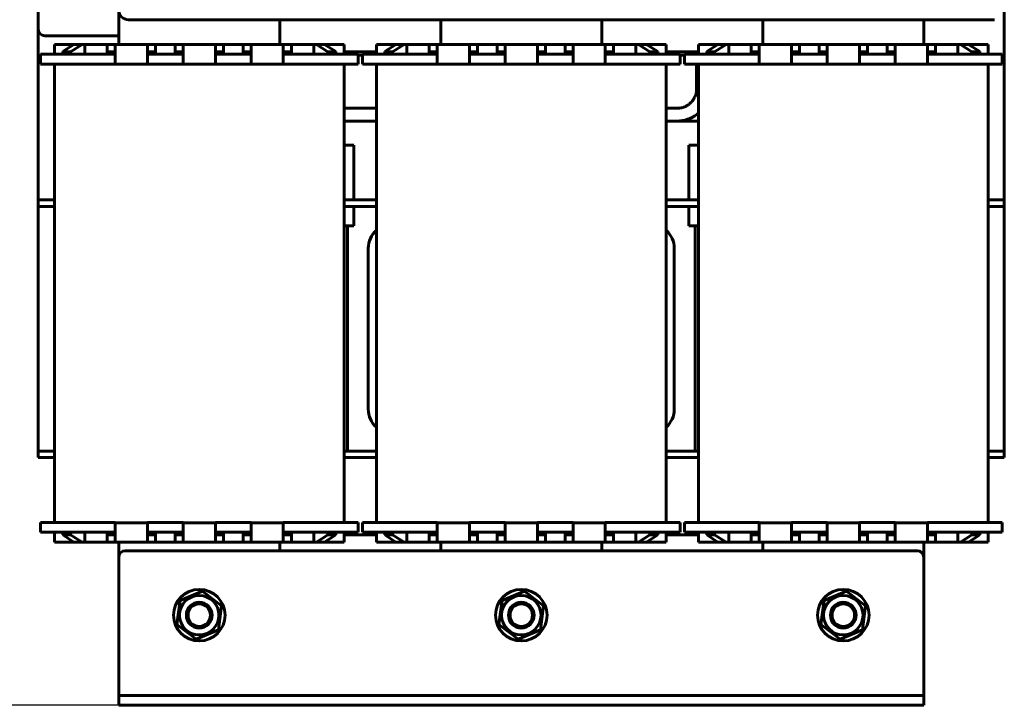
# Model space of a CAD drawing. Header units: millimetres. Extents: x 0 to 420, y 0 to 594.
# Tile 3 of 11: x 143 to 296, y 149 to 255. Entities that reach past the tile are written whole.
import ezdxf

# ---------------------------------------------------------------- set-up
doc = ezdxf.new("R2010")
doc.units = ezdxf.units.MM
doc.linetypes.add('K5LT_BASIC', pattern=[0])
doc.linetypes.add('K5LT_THIN', pattern=[0])
doc.layers.add('Системный слой', color=7, linetype='Continuous')
doc.styles.add('KDIMTEXTSTYLE', font='GOST_AU.SHX', dxfattribs={"width": 0.96, "oblique": 15, "height": 5})
doc.dimstyles.new('KDIMSTYLE (0.50)', dxfattribs={"dimtxt": 5, "dimasz": 1, "dimexe": 2, "dimexo": 0, "dimgap": 1, "dimtad": 1, "dimlfac": 2, "dimtxsty": 'KDIMTEXTSTYLE', "dimsah": 1, "dimcen": 0, "dimdle": 1, "dimadec": 0, "dimazin": 0, "dimtfac": 0.667, "dimtmove": 0, "dimatfit": 3, "dimfxl": 1, "dimtvp": 1, "dimtolj": 1, "dimtzin": 0, "dimarcsym": 0})

# ---------------------------------------------------------------- blocks, each defined once
blk = doc.blocks.new('U0')
at = {"layer": 'Системный слой', "color": 150, "linetype": 'K5LT_BASIC', "lineweight": 60, "true_color": 0x0080ff}
for p, q in [((198.27, 188.42), (193.27, 188.42)), ((248.27, 188.42), (243.27, 188.42))]:
    blk.add_line(p, q, dxfattribs=at)
blk = doc.blocks.new('U1')
at = {"layer": 'Системный слой', "color": 150, "linetype": 'K5LT_BASIC', "lineweight": 60, "true_color": 0x0080ff}
for p, q in [((198.27, 227.42), (193.27, 227.42)), ((248.27, 227.42), (243.27, 227.42))]:
    blk.add_line(p, q, dxfattribs=at)
blk = doc.blocks.new('U2')
at = {"layer": 'Системный слой', "color": 150, "linetype": 'K5LT_BASIC', "lineweight": 60, "true_color": 0x0080ff}
for p, q in [((193.27, 226.42), (198.27, 226.42)), ((243.27, 226.42), (248.27, 226.42))]:
    blk.add_line(p, q, dxfattribs=at)
blk = doc.blocks.new('U3')
at = {"layer": 'Системный слой', "color": 150, "linetype": 'K5LT_BASIC', "lineweight": 60, "true_color": 0x0080ff}
for p, q in [((193.27, 187.42), (198.27, 187.42)), ((243.27, 187.42), (248.27, 187.42))]:
    blk.add_line(p, q, dxfattribs=at)
blk = doc.blocks.new('U6')
at = {"layer": 'Системный слой', "color": 150, "linetype": 'K5LT_BASIC', "lineweight": 60, "true_color": 0x0080ff}
for p, q in [((247.99, 250.42), (247.99, 250.05)), ((247.99, 248.52), (247.99, 247.16)), ((247.99, 247.16), (247.99, 247.15)), ((247.99, 247.15), (247.99, 247.14)), ((247.99, 247.14), (247.99, 247.12)), ((247.99, 247.12), (247.99, 247.07)), ((247.99, 247.07), (247.99, 246.97)), ((247.99, 246.97), (247.99, 246.77)), ((247.99, 246.77), (247.99, 246.76)), ((247.99, 246.76), (247.99, 246.75)), ((247.99, 246.75), (247.99, 246.71)), ((247.99, 246.71), (247.99, 246.64)), ((247.99, 246.64), (247.99, 246.5)), ((247.99, 246.5), (247.99, 246.33)), ((247.99, 246.33), (247.99, 246.32)), ((247.99, 246.32), (247.99, 246.31)), ((247.99, 246.31), (247.99, 246.28)), ((247.99, 246.28), (247.99, 246.22)), ((247.99, 246.22), (247.99, 246.11)), ((247.99, 246.11), (247.99, 246.1)), ((247.99, 246.1), (247.99, 246.1)), ((247.99, 246.1), (247.99, 246.08)), ((247.99, 246.08), (247.99, 246.06)), ((247.99, 246.06), (247.99, 246.05)), ((247.99, 246.05), (247.99, 246.05)), ((247.99, 246.05), (247.99, 246.05)), ((247.99, 246.05), (247.99, 246.04)), ((247.99, 246.04), (247.99, 246.03)), ((247.99, 246.03), (247.99, 246.01)), ((247.99, 246.01), (247.99, 245.99)), ((247.99, 245.99), (247.99, 245.99)), ((247.99, 245.99), (247.99, 245.98)), ((247.99, 245.98), (247.99, 245.98)), ((247.99, 245.98), (247.99, 245.96)), ((247.99, 245.96), (247.99, 245.93)), ((247.99, 245.93), (247.99, 245.87)), ((247.99, 245.87), (247.99, 245.87)), ((247.99, 245.87), (247.99, 245.86)), ((247.99, 245.86), (247.99, 245.84)), ((247.99, 245.84), (247.99, 245.81)), ((247.99, 245.81), (247.99, 245.75)), ((247.99, 245.75), (247.99, 245.63)), ((247.99, 245.63), (247.99, 245.62)), ((247.99, 245.62), (247.99, 245.61)), ((247.99, 245.61), (247.99, 245.57)), ((247.99, 245.57), (247.99, 245.51)), ((247.99, 245.51), (247.99, 245.4)), ((247.99, 245.4), (247.99, 245.34)), ((247.99, 245.34), (247.99, 245.2)), ((247.99, 245.2), (247.99, 245.14)), ((247.99, 245.14), (247.99, 245.07)), ((247.99, 245.07), (247.99, 244.98)), ((247.99, 244.98), (247.99, 244.85)), ((247.99, 244.85), (247.99, 244.66)), ((247.99, 244.66), (247.99, 244.64)), ((247.99, 244.64), (247.99, 244.63)), ((247.99, 244.63), (247.99, 244.62)), ((247.99, 244.62), (247.99, 244.59)), ((247.56, 243.13), (247.5, 243.04)), ((247.59, 243.18), (247.56, 243.13)), ((247.6, 243.2), (247.59, 243.18)), ((247.61, 243.22), (247.6, 243.2)), ((247.66, 243.31), (247.61, 243.22)), ((247.61, 243.22), (247.61, 243.22)), ((247.71, 243.41), (247.66, 243.31)), ((247.73, 243.46), (247.71, 243.41)), ((247.74, 243.49), (247.73, 243.46)), ((247.75, 243.5), (247.74, 243.49)), ((247.8, 243.63), (247.75, 243.51)), ((247.75, 243.51), (247.75, 243.5)), ((247.84, 243.73), (247.8, 243.63)), ((247.85, 243.78), (247.84, 243.73)), ((247.86, 243.81), (247.85, 243.78)), ((247.87, 243.82), (247.86, 243.81)), ((247.9, 243.94), (247.87, 243.82)), ((247.87, 243.82), (247.87, 243.82)), ((247.92, 244.03), (247.9, 243.94)), ((247.93, 244.07), (247.92, 244.03)), ((247.94, 244.1), (247.93, 244.07)), ((247.96, 244.21), (247.94, 244.11)), ((247.94, 244.11), (247.94, 244.11)), ((247.94, 244.11), (247.94, 244.1)), ((247.97, 244.3), (247.96, 244.21)), ((247.98, 244.41), (247.97, 244.38)), ((247.97, 244.38), (247.97, 244.37)), ((247.97, 244.37), (247.97, 244.36)), ((247.97, 244.36), (247.97, 244.34)), ((247.97, 244.34), (247.97, 244.3)), ((247.99, 244.59), (247.98, 244.53)), ((247.98, 244.53), (247.98, 244.41)), ((243.3, 241.67), (243.27, 241.67)), ((243.32, 241.67), (243.3, 241.67)), ((243.33, 241.67), (243.32, 241.67)), ((243.34, 241.67), (243.33, 241.67)), ((243.33, 241.67), (243.33, 241.67)), ((243.35, 241.67), (243.34, 241.67)), ((243.36, 241.67), (243.35, 241.67)), ((243.35, 241.67), (243.35, 241.67)), ((243.39, 241.67), (243.36, 241.67)), ((243.43, 241.67), (243.39, 241.67)), ((243.45, 241.67), (243.43, 241.67)), ((243.46, 241.67), (243.45, 241.67)), ((243.47, 241.67), (243.46, 241.67)), ((243.52, 241.67), (243.47, 241.67)), ((243.68, 241.67), (243.52, 241.67)), ((243.77, 241.67), (243.68, 241.67)), ((243.81, 241.67), (243.77, 241.67)), ((243.83, 241.67), (243.81, 241.67)), ((243.84, 241.67), (243.83, 241.67)), ((243.91, 241.67), (243.84, 241.67)), ((244.01, 241.67), (243.91, 241.67)), ((244.09, 241.67), (244.01, 241.67)), ((244.16, 241.67), (244.09, 241.67)), ((244.29, 241.67), (244.16, 241.67)), ((244.37, 241.67), (244.29, 241.67)), ((244.41, 241.67), (244.37, 241.67)), ((244.43, 241.67), (244.41, 241.67)), ((244.44, 241.67), (244.43, 241.67)), ((244.5, 241.67), (244.44, 241.67)), ((244.67, 241.67), (244.5, 241.67)), ((244.82, 241.67), (244.67, 241.67)), ((244.9, 241.67), (244.82, 241.67)), ((244.94, 241.67), (244.9, 241.67)), ((244.96, 241.67), (244.94, 241.67)), ((244.97, 241.67), (244.96, 241.67)), ((244.98, 241.67), (244.97, 241.67)), ((244.99, 241.67), (244.98, 241.67)), ((244.98, 241.67), (244.98, 241.67)), ((245.02, 241.67), (244.99, 241.67)), ((245.05, 241.67), (245.02, 241.67)), ((245.07, 241.67), (245.05, 241.67)), ((245.08, 241.67), (245.07, 241.67)), ((245.17, 241.67), (245.08, 241.67)), ((245.08, 241.67), (245.08, 241.67)), ((245.27, 241.68), (245.17, 241.67)), ((245.31, 241.69), (245.27, 241.68)), ((245.34, 241.69), (245.31, 241.69)), ((245.35, 241.69), (245.34, 241.69)), ((245.36, 241.69), (245.35, 241.69)), ((245.47, 241.71), (245.36, 241.69)), ((245.56, 241.72), (245.47, 241.71)), ((245.61, 241.73), (245.56, 241.72)), ((245.63, 241.74), (245.61, 241.73)), ((245.64, 241.74), (245.63, 241.74)), ((245.65, 241.74), (245.64, 241.74)), ((245.7, 241.75), (245.65, 241.74)), ((245.8, 241.78), (245.7, 241.75)), ((245.85, 241.8), (245.8, 241.78)), ((245.88, 241.8), (245.85, 241.8)), ((245.89, 241.81), (245.88, 241.8)), ((245.9, 241.81), (245.89, 241.81)), ((246.02, 241.85), (245.9, 241.81)), ((246.14, 241.9), (246.02, 241.85)), ((246.2, 241.92), (246.14, 241.9)), ((246.22, 241.94), (246.2, 241.92)), ((246.24, 241.94), (246.22, 241.94)), ((246.25, 241.95), (246.24, 241.94)), ((246.37, 242.01), (246.25, 241.95)), ((246.49, 242.07), (246.37, 242.01)), ((246.54, 242.11), (246.49, 242.07)), ((246.57, 242.12), (246.54, 242.11)), ((246.58, 242.13), (246.57, 242.12)), ((246.59, 242.13), (246.58, 242.13)), ((246.71, 242.21), (246.59, 242.13)), ((246.81, 242.29), (246.71, 242.21)), ((246.86, 242.33), (246.81, 242.29)), ((246.89, 242.35), (246.86, 242.33)), ((246.9, 242.36), (246.89, 242.35)), ((247.01, 242.45), (246.9, 242.36)), ((246.9, 242.36), (246.9, 242.36)), ((247.1, 242.54), (247.01, 242.45)), ((247.15, 242.59), (247.1, 242.54)), ((247.17, 242.61), (247.15, 242.59)), ((247.18, 242.62), (247.17, 242.61)), ((247.29, 242.75), (247.18, 242.63)), ((247.18, 242.63), (247.18, 242.62)), ((247.36, 242.84), (247.29, 242.75)), ((247.4, 242.89), (247.36, 242.84)), ((247.42, 242.91), (247.4, 242.89)), ((247.43, 242.93), (247.42, 242.91)), ((247.5, 243.04), (247.43, 242.93)), ((247.43, 242.93), (247.43, 242.93))]:
    blk.add_line(p, q, dxfattribs=at)
blk = doc.blocks.new('U7')
at = {"layer": 'Системный слой', "color": 150, "linetype": 'K5LT_BASIC', "lineweight": 60, "true_color": 0x0080ff}
for p, q in [((246.81, 240.01), (247.04, 240.11)), ((247.04, 240.11), (247.05, 240.12)), ((247.05, 240.12), (247.07, 240.13)), ((247.07, 240.13), (247.12, 240.15)), ((247.12, 240.15), (247.2, 240.19)), ((247.2, 240.19), (247.38, 240.28)), ((247.38, 240.28), (247.53, 240.37)), ((247.53, 240.37), (247.55, 240.37)), ((247.55, 240.37), (247.57, 240.39)), ((247.57, 240.39), (247.61, 240.41)), ((247.61, 240.41), (247.69, 240.47)), ((247.69, 240.47), (247.86, 240.58)), ((247.86, 240.58), (248.07, 240.74)), ((248.07, 240.74), (248.08, 240.74)), ((248.08, 240.74), (248.09, 240.75)), ((248.09, 240.75), (248.12, 240.78)), ((248.12, 240.78), (248.18, 240.82)), ((248.18, 240.82), (248.27, 240.9)), ((243.27, 239.67), (243.35, 239.67)), ((243.35, 239.67), (243.35, 239.67)), ((243.35, 239.67), (243.36, 239.67)), ((243.36, 239.67), (243.36, 239.67)), ((243.36, 239.67), (243.36, 239.67)), ((243.36, 239.67), (243.37, 239.67)), ((243.37, 239.67), (243.38, 239.67)), ((243.38, 239.67), (243.39, 239.67)), ((243.39, 239.67), (243.4, 239.67)), ((243.4, 239.67), (243.4, 239.67)), ((243.4, 239.67), (243.4, 239.67)), ((243.4, 239.67), (243.41, 239.67)), ((243.41, 239.67), (243.42, 239.67)), ((243.42, 239.67), (243.45, 239.67)), ((243.45, 239.67), (243.48, 239.67)), ((243.48, 239.67), (243.48, 239.67)), ((243.48, 239.67), (243.48, 239.67)), ((243.48, 239.67), (243.5, 239.67)), ((243.5, 239.67), (243.52, 239.67)), ((243.52, 239.67), (243.56, 239.67)), ((243.56, 239.67), (243.63, 239.67)), ((243.63, 239.67), (243.64, 239.67)), ((243.64, 239.67), (243.65, 239.67)), ((243.65, 239.67), (243.67, 239.67)), ((243.67, 239.67), (243.71, 239.67)), ((243.71, 239.67), (243.79, 239.67)), ((243.79, 239.67), (243.94, 239.67)), ((243.94, 239.67), (244.26, 239.67)), ((244.26, 239.67), (244.44, 239.67)), ((244.44, 239.67), (244.54, 239.67)), ((244.54, 239.67), (244.55, 239.67)), ((244.55, 239.67), (244.57, 239.67)), ((244.57, 239.67), (244.61, 239.67)), ((244.61, 239.67), (244.7, 239.67)), ((244.7, 239.67), (244.78, 239.67)), ((244.78, 239.67), (244.81, 239.67)), ((244.81, 239.67), (244.9, 239.67)), ((244.9, 239.67), (244.93, 239.67)), ((244.93, 239.67), (244.98, 239.67)), ((244.98, 239.67), (244.99, 239.67)), ((244.99, 239.67), (244.99, 239.67)), ((244.99, 239.67), (244.99, 239.67)), ((244.99, 239.67), (244.99, 239.67)), ((244.99, 239.67), (244.99, 239.67)), ((244.99, 239.67), (244.99, 239.67)), ((244.99, 239.67), (245, 239.67)), ((245, 239.67), (245, 239.67)), ((245, 239.67), (245, 239.67)), ((245, 239.67), (245, 239.67)), ((245, 239.67), (245, 239.67)), ((245, 239.67), (245, 239.67)), ((245, 239.67), (245, 239.67)), ((245, 239.67), (245.01, 239.67)), ((245.01, 239.67), (245.01, 239.67)), ((245.01, 239.67), (245.03, 239.67)), ((245.03, 239.67), (245.06, 239.67)), ((245.06, 239.67), (245.12, 239.67)), ((245.12, 239.67), (245.24, 239.68)), ((245.24, 239.68), (245.39, 239.69)), ((245.39, 239.69), (245.4, 239.69)), ((245.4, 239.69), (245.42, 239.69)), ((245.42, 239.69), (245.45, 239.69)), ((245.45, 239.69), (245.52, 239.7)), ((245.52, 239.7), (245.66, 239.72)), ((245.66, 239.72), (245.82, 239.75)), ((245.82, 239.75), (245.84, 239.75)), ((245.84, 239.75), (245.86, 239.75)), ((245.86, 239.75), (245.9, 239.76)), ((245.9, 239.76), (245.99, 239.78)), ((245.99, 239.78), (246.16, 239.81)), ((246.16, 239.81), (246.44, 239.89)), ((246.44, 239.89), (246.45, 239.89)), ((246.45, 239.89), (246.47, 239.9)), ((246.47, 239.9), (246.52, 239.91)), ((246.52, 239.91), (246.62, 239.95)), ((246.62, 239.95), (246.81, 240.01))]:
    blk.add_line(p, q, dxfattribs=at)
blk = doc.blocks.new('U12')
at = {"layer": 'Системный слой', "color": 150, "linetype": 'K5LT_BASIC', "lineweight": 60, "true_color": 0x0080ff}
for p, q in [((207.72, 248.52), (212.72, 248.52)), ((218.27, 248.52), (223.27, 248.52)), ((228.82, 248.52), (233.82, 248.52))]:
    blk.add_line(p, q, dxfattribs=at)
blk = doc.blocks.new('U13')
at = {"layer": 'Системный слой', "color": 150, "linetype": 'K5LT_BASIC', "lineweight": 60, "true_color": 0x0080ff}
for p, q in [((207.72, 177.27), (212.72, 177.27)), ((218.27, 177.27), (223.27, 177.27)), ((228.82, 177.27), (233.82, 177.27))]:
    blk.add_line(p, q, dxfattribs=at)
blk = doc.blocks.new('U15')
at = {"layer": 'Системный слой', "color": 150, "linetype": 'K5LT_BASIC', "lineweight": 60, "true_color": 0x0080ff}
for p, q in [((195.42, 249.92), (196.12, 249.92)), ((245.42, 249.92), (246.12, 249.92))]:
    blk.add_line(p, q, dxfattribs=at)
blk = doc.blocks.new('U16')
at = {"layer": 'Системный слой', "color": 150, "linetype": 'K5LT_BASIC', "lineweight": 60, "true_color": 0x0080ff}
for p, q in [((283.27, 251.57), (283.27, 255.42)), ((283.27, 171.92), (283.27, 174.27))]:
    blk.add_line(p, q, dxfattribs=at)
blk = doc.blocks.new('U17')
at = {"layer": 'Системный слой', "color": 150, "linetype": 'K5LT_BASIC', "lineweight": 60, "true_color": 0x0080ff}
for p, q in [((258.27, 255.42), (258.27, 251.57)), ((258.27, 174.27), (258.27, 172.92))]:
    blk.add_line(p, q, dxfattribs=at)
blk = doc.blocks.new('U18')
at = {"layer": 'Системный слой', "color": 150, "linetype": 'K5LT_BASIC', "lineweight": 60, "true_color": 0x0080ff}
for p, q in [((257.72, 248.52), (262.72, 248.52)), ((268.27, 248.52), (273.27, 248.52)), ((278.82, 248.52), (283.82, 248.52))]:
    blk.add_line(p, q, dxfattribs=at)
blk = doc.blocks.new('U19')
at = {"layer": 'Системный слой', "color": 150, "linetype": 'K5LT_BASIC', "lineweight": 60, "true_color": 0x0080ff}
for p, q in [((257.72, 177.27), (262.72, 177.27)), ((268.27, 177.27), (273.27, 177.27)), ((278.82, 177.27), (283.82, 177.27))]:
    blk.add_line(p, q, dxfattribs=at)
blk = doc.blocks.new('U21')
at = {"layer": 'Системный слой', "color": 150, "linetype": 'K5LT_BASIC', "lineweight": 60, "true_color": 0x0080ff}
for p, q in [((233.27, 251.57), (233.27, 255.42)), ((233.27, 172.92), (233.27, 174.27))]:
    blk.add_line(p, q, dxfattribs=at)
blk = doc.blocks.new('U22')
at = {"layer": 'Системный слой', "color": 150, "linetype": 'K5LT_BASIC', "lineweight": 60, "true_color": 0x0080ff}
for p, q in [((208.27, 255.42), (208.27, 251.57)), ((208.27, 174.27), (208.27, 172.92))]:
    blk.add_line(p, q, dxfattribs=at)
blk = doc.blocks.new('U23')
at = {"layer": 'Системный слой', "color": 150, "linetype": 'K5LT_BASIC', "lineweight": 60, "true_color": 0x0080ff}
for p, q in [((246.77, 235.92), (246.77, 227.42)), ((246.77, 226.42), (246.77, 223.42))]:
    blk.add_line(p, q, dxfattribs=at)
blk = doc.blocks.new('U24')
at = {"layer": 'Системный слой', "color": 150, "linetype": 'K5LT_BASIC', "lineweight": 60, "true_color": 0x0080ff}
for p, q in [((157.72, 248.52), (162.72, 248.52)), ((168.27, 248.52), (173.27, 248.52)), ((178.82, 248.52), (183.82, 248.52))]:
    blk.add_line(p, q, dxfattribs=at)
blk = doc.blocks.new('U25')
at = {"layer": 'Системный слой', "color": 150, "linetype": 'K5LT_BASIC', "lineweight": 60, "true_color": 0x0080ff}
for p, q in [((157.72, 177.27), (162.72, 177.27)), ((168.27, 177.27), (173.27, 177.27)), ((178.82, 177.27), (183.82, 177.27))]:
    blk.add_line(p, q, dxfattribs=at)
blk = doc.blocks.new('U26')
at = {"layer": 'Системный слой', "color": 150, "linetype": 'K5LT_BASIC', "lineweight": 60, "true_color": 0x0080ff}
for p, q in [((183.27, 251.57), (183.27, 255.42)), ((183.27, 172.92), (183.27, 174.27))]:
    blk.add_line(p, q, dxfattribs=at)
blk = doc.blocks.new('U27')
at = {"layer": 'Системный слой', "color": 150, "linetype": 'K5LT_BASIC', "lineweight": 60, "true_color": 0x0080ff}
for p, q in [((158.27, 256.92), (158.27, 251.57)), ((158.27, 174.27), (158.27, 171.92))]:
    blk.add_line(p, q, dxfattribs=at)
blk = doc.blocks.new('U28')
at = {"layer": 'Системный слой', "color": 150, "linetype": 'K5LT_BASIC', "lineweight": 60, "true_color": 0x0080ff}
for p, q in [((194.77, 235.92), (194.77, 227.42)), ((194.77, 226.42), (194.77, 223.42))]:
    blk.add_line(p, q, dxfattribs=at)
blk = doc.blocks.new('KDIMARROW_01')
at = {"layer": 'Системный слой'}
blk.add_hatch(color=0, dxfattribs=at).paths.add_polyline_path([(0, 0), (-5, 0.66), (-4.5, 0), (-5, -0.66)])
at = {"layer": 'Системный слой', "color": 0, "linetype": 'K5LT_THIN', "lineweight": 18}
for p, q in [((-4.5, 0), (-5, 0.66)), ((-5, 0.66), (0, 0)), ((0, 0), (-5, -0.66)), ((-5, -0.66), (-4.5, 0)), ((0, 0), (-1, 0))]:
    blk.add_line(p, q, dxfattribs=at)

msp = doc.modelspace()

# ---------------------------------------------------------------- linework, layer by layer
at = {"layer": 'Системный слой', "color": 150, "linetype": 'K5LT_BASIC', "lineweight": 60, "true_color": 0x0080ff}
for p, q in [((145.7677, 253.92), (145.7677, 274.42)), ((295.7677, 228.92), (295.7677, 256.92)), ((159.7677, 255.42), (294.2677, 255.42)), ((145.7677, 228.92), (145.7677, 253.92)), ((146.7677, 252.92), (158.2677, 252.92)), ((148.2677, 251.57), (148.2677, 250.045)), ((151.3067, 251.57), (148.2677, 251.57)), ((149.5576, 250.4585), (151.3067, 251.57)), ((152.576, 251.57), (150.7886, 250.4341)), ((151.3067, 251.57), (152.576, 251.57)), ((152.9927, 251.57), (152.576, 251.57)), ((152.9927, 251.57), (152.9927, 250.045)), ((156.4677, 251.57), (152.9927, 251.57)), ((156.4677, 250.4341), (156.4677, 251.57)), ((156.4677, 251.57), (157.7177, 251.57)), ((157.7177, 251.57), (157.7177, 250.4341)), ((162.7177, 251.57), (157.7177, 251.57)), ((162.7177, 250.4341), (162.7177, 251.57)), ((162.7177, 251.57), (163.9677, 251.57)), ((163.9677, 251.57), (163.9677, 250.4341)), ((167.0177, 251.57), (163.9677, 251.57)), ((167.0177, 250.4341), (167.0177, 251.57)), ((167.0177, 251.57), (168.2677, 251.57)), ((173.2677, 251.57), (168.2677, 251.57)), ((168.2677, 251.57), (168.2677, 250.4341)), ((173.2677, 251.57), (174.5177, 251.57)), ((173.2677, 250.4341), (173.2677, 251.57)), ((177.5677, 251.57), (174.5177, 251.57)), ((174.5177, 251.57), (174.5177, 250.4341)), ((177.5677, 251.57), (178.8177, 251.57)), ((177.5677, 250.4341), (177.5677, 251.57)), ((183.8177, 251.57), (178.8177, 251.57)), ((178.8177, 251.57), (178.8177, 250.4341)), ((183.8177, 250.4341), (183.8177, 251.57)), ((183.8177, 251.57), (185.0677, 251.57)), ((188.5427, 251.57), (185.0677, 251.57)), ((185.0677, 251.57), (185.0677, 250.4341)), ((188.5427, 251.57), (188.5427, 250.045)), ((188.9594, 251.57), (188.5427, 251.57)), ((190.7468, 250.4341), (188.9594, 251.57)), ((188.9594, 251.57), (190.2287, 251.57)), ((193.2677, 251.57), (190.2287, 251.57)), ((190.2287, 251.57), (191.9778, 250.4585)), ((193.2677, 251.57), (193.2677, 250.045)), ((198.2677, 251.57), (198.2677, 250.045)), ((201.3067, 251.57), (198.2677, 251.57)), ((199.5576, 250.4585), (201.3067, 251.57)), ((202.576, 251.57), (200.7886, 250.4341)), ((201.3067, 251.57), (202.576, 251.57)), ((202.9927, 251.57), (202.576, 251.57)), ((202.9927, 251.57), (202.9927, 250.045)), ((206.4677, 251.57), (202.9927, 251.57)), ((206.4677, 250.4341), (206.4677, 251.57)), ((206.4677, 251.57), (207.7177, 251.57)), ((207.7177, 251.57), (207.7177, 250.4341)), ((212.7177, 251.57), (207.7177, 251.57)), ((212.7177, 250.4341), (212.7177, 251.57)), ((212.7177, 251.57), (213.9677, 251.57)), ((213.9677, 251.57), (213.9677, 250.4341)), ((217.0177, 251.57), (213.9677, 251.57)), ((217.0177, 250.4341), (217.0177, 251.57)), ((217.0177, 251.57), (218.2677, 251.57)), ((223.2677, 251.57), (218.2677, 251.57)), ((218.2677, 251.57), (218.2677, 250.4341)), ((223.2677, 251.57), (224.5177, 251.57)), ((223.2677, 250.4341), (223.2677, 251.57)), ((227.5677, 251.57), (224.5177, 251.57)), ((224.5177, 251.57), (224.5177, 250.4341)), ((227.5677, 251.57), (228.8177, 251.57)), ((227.5677, 250.4341), (227.5677, 251.57)), ((233.8177, 251.57), (228.8177, 251.57)), ((228.8177, 251.57), (228.8177, 250.4341)), ((233.8177, 250.4341), (233.8177, 251.57)), ((233.8177, 251.57), (235.0677, 251.57)), ((238.5427, 251.57), (235.0677, 251.57)), ((235.0677, 251.57), (235.0677, 250.4341)), ((238.5427, 251.57), (238.5427, 250.045)), ((238.9594, 251.57), (238.5427, 251.57)), ((240.7468, 250.4341), (238.9594, 251.57)), ((238.9594, 251.57), (240.2287, 251.57)), ((243.2677, 251.57), (240.2287, 251.57)), ((240.2287, 251.57), (241.9778, 250.4585)), ((243.2677, 251.57), (243.2677, 250.045)), ((248.2677, 251.57), (248.2677, 250.045)), ((251.3067, 251.57), (248.2677, 251.57)), ((249.5576, 250.4585), (251.3067, 251.57)), ((252.576, 251.57), (250.7886, 250.4341)), ((251.3067, 251.57), (252.576, 251.57)), ((252.9927, 251.57), (252.576, 251.57)), ((252.9927, 251.57), (252.9927, 250.045)), ((256.4677, 251.57), (252.9927, 251.57)), ((256.4677, 250.4341), (256.4677, 251.57)), ((256.4677, 251.57), (257.7177, 251.57)), ((257.7177, 251.57), (257.7177, 250.4341)), ((262.7177, 251.57), (257.7177, 251.57)), ((262.7177, 250.4341), (262.7177, 251.57)), ((262.7177, 251.57), (263.9677, 251.57)), ((263.9677, 251.57), (263.9677, 250.4341)), ((267.0177, 251.57), (263.9677, 251.57)), ((267.0177, 250.4341), (267.0177, 251.57)), ((267.0177, 251.57), (268.2677, 251.57)), ((273.2677, 251.57), (268.2677, 251.57)), ((268.2677, 251.57), (268.2677, 250.4341)), ((273.2677, 251.57), (274.5177, 251.57)), ((273.2677, 250.4341), (273.2677, 251.57)), ((277.5677, 251.57), (274.5177, 251.57)), ((274.5177, 251.57), (274.5177, 250.4341)), ((277.5677, 251.57), (278.8177, 251.57)), ((277.5677, 250.4341), (277.5677, 251.57)), ((283.8177, 251.57), (278.8177, 251.57)), ((278.8177, 251.57), (278.8177, 250.4341)), ((283.8177, 250.4341), (283.8177, 251.57)), ((283.8177, 251.57), (285.0677, 251.57)), ((288.5427, 251.57), (285.0677, 251.57)), ((285.0677, 251.57), (285.0677, 250.4341)), ((288.5427, 251.57), (288.5427, 250.045)), ((288.9594, 251.57), (288.5427, 251.57)), ((290.7468, 250.4341), (288.9594, 251.57)), ((288.9594, 251.57), (290.2287, 251.57)), ((293.2677, 251.57), (290.2287, 251.57)), ((290.2287, 251.57), (291.9778, 250.4585)), ((293.2677, 251.57), (293.2677, 250.045)), ((146.1177, 248.52), (146.1177, 250.045)), ((146.1177, 250.045), (151.1177, 250.045)), ((150.7886, 250.4341), (149.5576, 250.4585)), ((149.5576, 250.4585), (149.5576, 250.045)), ((150.7886, 250.4341), (150.7886, 250.045)), ((151.1177, 250.045), (156.7177, 250.045)), ((157.7177, 250.4341), (156.4677, 250.4341)), ((156.4677, 250.4341), (156.4677, 250.045)), ((156.7177, 250.045), (157.7177, 250.045)), ((157.7177, 250.4341), (157.7177, 250.045)), ((157.7177, 250.045), (157.7177, 248.52)), ((162.7177, 250.4341), (162.7177, 250.045)), ((163.9677, 250.4341), (162.7177, 250.4341)), ((162.7177, 248.52), (162.7177, 250.045)), ((162.7177, 250.045), (163.7177, 250.045)), ((163.7177, 250.045), (167.2677, 250.045)), ((163.9677, 250.4341), (163.9677, 250.045)), ((167.0177, 250.4341), (167.0177, 250.045)), ((168.2677, 250.4341), (167.0177, 250.4341)), ((167.2677, 250.045), (168.2677, 250.045)), ((168.2677, 250.4341), (168.2677, 250.045)), ((168.2677, 250.045), (168.2677, 248.52)), ((173.2677, 250.4341), (173.2677, 250.045)), ((174.5177, 250.4341), (173.2677, 250.4341)), ((173.2677, 248.52), (173.2677, 250.045)), ((173.2677, 250.045), (174.2677, 250.045)), ((174.2677, 250.045), (177.8177, 250.045)), ((174.5177, 250.4341), (174.5177, 250.045)), ((178.8177, 250.4341), (177.5677, 250.4341)), ((177.5677, 250.4341), (177.5677, 250.045)), ((177.8177, 250.045), (178.8177, 250.045)), ((178.8177, 250.4341), (178.8177, 250.045)), ((178.8177, 250.045), (178.8177, 248.52)), ((185.0677, 250.4341), (183.8177, 250.4341)), ((183.8177, 250.4341), (183.8177, 250.045)), ((183.8177, 250.045), (184.8177, 250.045)), ((183.8177, 248.52), (183.8177, 250.045)), ((184.8177, 250.045), (190.4177, 250.045)), ((185.0677, 250.4341), (185.0677, 250.045)), ((190.4177, 250.045), (195.4177, 250.045)), ((191.9778, 250.4585), (190.7468, 250.4341)), ((190.7468, 250.4341), (190.7468, 250.045)), ((191.9778, 250.4585), (191.9778, 250.045)), ((198.2677, 250.42), (193.2677, 250.42)), ((195.4177, 250.045), (195.4177, 248.52)), ((196.1177, 248.52), (196.1177, 250.045)), ((196.1177, 250.045), (201.1177, 250.045)), ((200.7886, 250.4341), (199.5576, 250.4585)), ((199.5576, 250.4585), (199.5576, 250.045)), ((200.7886, 250.4341), (200.7886, 250.045)), ((201.1177, 250.045), (206.7177, 250.045)), ((207.7177, 250.4341), (206.4677, 250.4341)), ((206.4677, 250.4341), (206.4677, 250.045)), ((206.7177, 250.045), (207.7177, 250.045)), ((207.7177, 250.4341), (207.7177, 250.045)), ((207.7177, 250.045), (207.7177, 248.52)), ((212.7177, 250.4341), (212.7177, 250.045)), ((213.9677, 250.4341), (212.7177, 250.4341)), ((212.7177, 248.52), (212.7177, 250.045)), ((212.7177, 250.045), (213.7177, 250.045)), ((213.7177, 250.045), (217.2677, 250.045)), ((213.9677, 250.4341), (213.9677, 250.045)), ((217.0177, 250.4341), (217.0177, 250.045)), ((218.2677, 250.4341), (217.0177, 250.4341)), ((217.2677, 250.045), (218.2677, 250.045)), ((218.2677, 250.4341), (218.2677, 250.045)), ((218.2677, 250.045), (218.2677, 248.52)), ((223.2677, 250.4341), (223.2677, 250.045)), ((224.5177, 250.4341), (223.2677, 250.4341)), ((223.2677, 248.52), (223.2677, 250.045)), ((223.2677, 250.045), (224.2677, 250.045)), ((224.2677, 250.045), (227.8177, 250.045)), ((224.5177, 250.4341), (224.5177, 250.045)), ((228.8177, 250.4341), (227.5677, 250.4341)), ((227.5677, 250.4341), (227.5677, 250.045)), ((227.8177, 250.045), (228.8177, 250.045)), ((228.8177, 250.4341), (228.8177, 250.045)), ((228.8177, 250.045), (228.8177, 248.52)), ((235.0677, 250.4341), (233.8177, 250.4341)), ((233.8177, 250.4341), (233.8177, 250.045)), ((233.8177, 250.045), (234.8177, 250.045)), ((233.8177, 248.52), (233.8177, 250.045)), ((234.8177, 250.045), (240.4177, 250.045)), ((235.0677, 250.4341), (235.0677, 250.045)), ((240.4177, 250.045), (245.4177, 250.045)), ((241.9778, 250.4585), (240.7468, 250.4341)), ((240.7468, 250.4341), (240.7468, 250.045)), ((241.9778, 250.4585), (241.9778, 250.045)), ((248.2677, 250.42), (243.2677, 250.42)), ((245.4177, 250.045), (245.4177, 248.52)), ((246.1177, 248.52), (246.1177, 250.045)), ((246.1177, 250.045), (251.1177, 250.045)), ((250.7886, 250.4341), (249.5576, 250.4585)), ((249.5576, 250.4585), (249.5576, 250.045)), ((250.7886, 250.4341), (250.7886, 250.045)), ((251.1177, 250.045), (256.7177, 250.045)), ((257.7177, 250.4341), (256.4677, 250.4341)), ((256.4677, 250.4341), (256.4677, 250.045)), ((256.7177, 250.045), (257.7177, 250.045)), ((257.7177, 250.4341), (257.7177, 250.045)), ((257.7177, 250.045), (257.7177, 248.52)), ((262.7177, 250.4341), (262.7177, 250.045)), ((263.9677, 250.4341), (262.7177, 250.4341)), ((262.7177, 248.52), (262.7177, 250.045)), ((262.7177, 250.045), (263.7177, 250.045)), ((263.7177, 250.045), (267.2677, 250.045)), ((263.9677, 250.4341), (263.9677, 250.045)), ((267.0177, 250.4341), (267.0177, 250.045)), ((268.2677, 250.4341), (267.0177, 250.4341)), ((267.2677, 250.045), (268.2677, 250.045)), ((268.2677, 250.4341), (268.2677, 250.045)), ((268.2677, 250.045), (268.2677, 248.52)), ((273.2677, 250.4341), (273.2677, 250.045)), ((274.5177, 250.4341), (273.2677, 250.4341)), ((273.2677, 248.52), (273.2677, 250.045)), ((273.2677, 250.045), (274.2677, 250.045)), ((274.2677, 250.045), (277.8177, 250.045)), ((274.5177, 250.4341), (274.5177, 250.045)), ((278.8177, 250.4341), (277.5677, 250.4341)), ((277.5677, 250.4341), (277.5677, 250.045)), ((277.8177, 250.045), (278.8177, 250.045)), ((278.8177, 250.4341), (278.8177, 250.045)), ((278.8177, 250.045), (278.8177, 248.52)), ((285.0677, 250.4341), (283.8177, 250.4341)), ((283.8177, 250.4341), (283.8177, 250.045)), ((283.8177, 250.045), (284.8177, 250.045)), ((283.8177, 248.52), (283.8177, 250.045)), ((284.8177, 250.045), (290.4177, 250.045)), ((285.0677, 250.4341), (285.0677, 250.045)), ((290.4177, 250.045), (295.4177, 250.045)), ((291.9778, 250.4585), (290.7468, 250.4341)), ((290.7468, 250.4341), (290.7468, 250.045)), ((291.9778, 250.4585), (291.9778, 250.045)), ((295.4177, 250.045), (295.4177, 248.52)), ((151.1177, 248.52), (146.1177, 248.52)), ((148.2677, 177.32), (148.2677, 248.52)), ((151.1177, 248.52), (156.7177, 248.52)), ((157.7177, 248.52), (156.7177, 248.52)), ((163.7177, 248.52), (162.7177, 248.52)), ((163.7177, 248.52), (167.2677, 248.52)), ((168.2677, 248.52), (167.2677, 248.52)), ((174.2677, 248.52), (173.2677, 248.52)), ((174.2677, 248.52), (177.8177, 248.52)), ((178.8177, 248.52), (177.8177, 248.52)), ((184.8177, 248.52), (183.8177, 248.52)), ((184.8177, 248.52), (190.4177, 248.52)), ((195.4177, 248.52), (190.4177, 248.52)), ((193.2677, 248.52), (193.2677, 177.32)), ((201.1177, 248.52), (196.1177, 248.52)), ((198.2677, 177.32), (198.2677, 248.52)), ((201.1177, 248.52), (206.7177, 248.52)), ((207.7177, 248.52), (206.7177, 248.52)), ((213.7177, 248.52), (212.7177, 248.52)), ((213.7177, 248.52), (217.2677, 248.52)), ((218.2677, 248.52), (217.2677, 248.52)), ((224.2677, 248.52), (223.2677, 248.52)), ((224.2677, 248.52), (227.8177, 248.52)), ((228.8177, 248.52), (227.8177, 248.52)), ((234.8177, 248.52), (233.8177, 248.52)), ((234.8177, 248.52), (240.4177, 248.52)), ((245.4177, 248.52), (240.4177, 248.52)), ((243.2677, 248.52), (243.2677, 177.32)), ((251.1177, 248.52), (246.1177, 248.52)), ((248.2677, 177.32), (248.2677, 248.52)), ((251.1177, 248.52), (256.7177, 248.52)), ((257.7177, 248.52), (256.7177, 248.52)), ((263.7177, 248.52), (262.7177, 248.52)), ((263.7177, 248.52), (267.2677, 248.52)), ((268.2677, 248.52), (267.2677, 248.52)), ((274.2677, 248.52), (273.2677, 248.52)), ((274.2677, 248.52), (277.8177, 248.52)), ((278.8177, 248.52), (277.8177, 248.52)), ((284.8177, 248.52), (283.8177, 248.52)), ((284.8177, 248.52), (290.4177, 248.52)), ((295.4177, 248.52), (290.4177, 248.52)), ((293.2677, 248.52), (293.2677, 177.32)), ((198.2677, 241.67), (193.2677, 241.67)), ((243.2677, 241.67), (244.9863, 241.67)), ((193.2677, 239.67), (198.2677, 239.67)), ((248.2677, 239.67), (244.9863, 239.67)), ((193.2677, 235.92), (194.7677, 235.92)), ((246.7677, 235.92), (248.2677, 235.92)), ((145.7677, 227.42), (145.7677, 228.92)), ((295.7677, 228.92), (295.7677, 227.42)), ((148.2677, 227.42), (145.7677, 227.42)), ((145.7677, 226.42), (145.7677, 227.42)), ((145.7677, 226.42), (148.2677, 226.42)), ((145.7677, 224.92), (145.7677, 226.42)), ((295.7677, 227.42), (293.2677, 227.42)), ((293.2677, 226.42), (295.7677, 226.42)), ((295.7677, 226.42), (295.7677, 227.42)), ((295.7677, 226.42), (295.7677, 224.92)), ((145.7677, 224.92), (145.7677, 189.92)), ((295.7677, 224.92), (295.7677, 189.92)), ((193.2677, 223.42), (194.7677, 223.42)), ((193.7677, 223.42), (193.7677, 188.42)), ((246.7677, 223.42), (248.2677, 223.42)), ((247.7677, 223.42), (247.7677, 188.42)), ((197.0177, 194.92), (197.0177, 219.92)), ((244.5177, 219.92), (244.5177, 194.92)), ((145.7677, 188.42), (145.7677, 189.92)), ((295.7677, 189.92), (295.7677, 188.42)), ((148.2677, 188.42), (145.7677, 188.42)), ((145.7677, 187.42), (145.7677, 188.42)), ((295.7677, 188.42), (293.2677, 188.42)), ((295.7677, 187.42), (295.7677, 188.42)), ((145.7677, 187.42), (148.2677, 187.42)), ((293.2677, 187.42), (295.7677, 187.42)), ((146.1177, 177.32), (151.1177, 177.32)), ((146.1177, 175.795), (146.1177, 177.32)), ((151.1177, 177.32), (156.7177, 177.32)), ((156.7177, 177.32), (157.7177, 177.32)), ((157.7177, 177.32), (157.7177, 175.795)), ((162.7177, 177.32), (163.7177, 177.32)), ((162.7177, 175.795), (162.7177, 177.32)), ((163.7177, 177.32), (167.2677, 177.32)), ((167.2677, 177.32), (168.2677, 177.32)), ((168.2677, 177.32), (168.2677, 175.795)), ((173.2677, 175.795), (173.2677, 177.32)), ((173.2677, 177.32), (174.2677, 177.32)), ((174.2677, 177.32), (177.8177, 177.32)), ((177.8177, 177.32), (178.8177, 177.32)), ((178.8177, 177.32), (178.8177, 175.795)), ((183.8177, 177.32), (184.8177, 177.32)), ((183.8177, 175.795), (183.8177, 177.32)), ((184.8177, 177.32), (190.4177, 177.32)), ((190.4177, 177.32), (195.4177, 177.32)), ((195.4177, 177.32), (195.4177, 175.795)), ((196.1177, 177.32), (201.1177, 177.32)), ((196.1177, 175.795), (196.1177, 177.32)), ((201.1177, 177.32), (206.7177, 177.32)), ((206.7177, 177.32), (207.7177, 177.32)), ((207.7177, 177.32), (207.7177, 175.795)), ((212.7177, 177.32), (213.7177, 177.32)), ((212.7177, 175.795), (212.7177, 177.32)), ((213.7177, 177.32), (217.2677, 177.32)), ((217.2677, 177.32), (218.2677, 177.32)), ((218.2677, 177.32), (218.2677, 175.795)), ((223.2677, 175.795), (223.2677, 177.32)), ((223.2677, 177.32), (224.2677, 177.32)), ((224.2677, 177.32), (227.8177, 177.32)), ((227.8177, 177.32), (228.8177, 177.32)), ((228.8177, 177.32), (228.8177, 175.795)), ((233.8177, 177.32), (234.8177, 177.32)), ((233.8177, 175.795), (233.8177, 177.32)), ((234.8177, 177.32), (240.4177, 177.32)), ((240.4177, 177.32), (245.4177, 177.32)), ((245.4177, 177.32), (245.4177, 175.795)), ((246.1177, 177.32), (251.1177, 177.32)), ((246.1177, 175.795), (246.1177, 177.32)), ((251.1177, 177.32), (256.7177, 177.32)), ((256.7177, 177.32), (257.7177, 177.32)), ((257.7177, 177.32), (257.7177, 175.795)), ((262.7177, 177.32), (263.7177, 177.32)), ((262.7177, 175.795), (262.7177, 177.32)), ((263.7177, 177.32), (267.2677, 177.32)), ((267.2677, 177.32), (268.2677, 177.32)), ((268.2677, 177.32), (268.2677, 175.795)), ((273.2677, 175.795), (273.2677, 177.32)), ((273.2677, 177.32), (274.2677, 177.32)), ((274.2677, 177.32), (277.8177, 177.32)), ((277.8177, 177.32), (278.8177, 177.32)), ((278.8177, 177.32), (278.8177, 175.795)), ((283.8177, 177.32), (284.8177, 177.32)), ((283.8177, 175.795), (283.8177, 177.32)), ((284.8177, 177.32), (290.4177, 177.32)), ((290.4177, 177.32), (295.4177, 177.32)), ((295.4177, 177.32), (295.4177, 175.795)), ((151.1177, 175.795), (146.1177, 175.795)), ((148.2677, 174.27), (148.2677, 175.795)), ((149.5576, 175.3816), (149.5576, 175.795)), ((149.5576, 175.3816), (150.7886, 175.4059)), ((151.3067, 174.27), (149.5576, 175.3816)), ((150.7886, 175.4059), (150.7886, 175.795)), ((150.7886, 175.4059), (152.576, 174.27)), ((151.1177, 175.795), (156.7177, 175.795)), ((152.9927, 174.27), (152.9927, 175.795)), ((156.4677, 175.4059), (156.4677, 175.795)), ((156.4677, 174.27), (156.4677, 175.4059)), ((156.4677, 175.4059), (157.7177, 175.4059)), ((157.7177, 175.795), (156.7177, 175.795)), ((157.7177, 175.4059), (157.7177, 175.795)), ((157.7177, 175.4059), (157.7177, 174.27)), ((163.7177, 175.795), (162.7177, 175.795)), ((162.7177, 175.4059), (162.7177, 175.795)), ((162.7177, 174.27), (162.7177, 175.4059)), ((162.7177, 175.4059), (163.9677, 175.4059)), ((163.7177, 175.795), (167.2677, 175.795)), ((163.9677, 175.4059), (163.9677, 175.795)), ((163.9677, 175.4059), (163.9677, 174.27)), ((167.0177, 175.4059), (167.0177, 175.795)), ((167.0177, 175.4059), (168.2677, 175.4059)), ((167.0177, 174.27), (167.0177, 175.4059)), ((168.2677, 175.795), (167.2677, 175.795)), ((168.2677, 175.4059), (168.2677, 175.795)), ((168.2677, 175.4059), (168.2677, 174.27)), ((174.2677, 175.795), (173.2677, 175.795)), ((173.2677, 175.4059), (173.2677, 175.795)), ((173.2677, 174.27), (173.2677, 175.4059)), ((173.2677, 175.4059), (174.5177, 175.4059)), ((174.2677, 175.795), (177.8177, 175.795)), ((174.5177, 175.4059), (174.5177, 175.795)), ((174.5177, 175.4059), (174.5177, 174.27)), ((177.5677, 175.4059), (177.5677, 175.795)), ((177.5677, 174.27), (177.5677, 175.4059)), ((177.5677, 175.4059), (178.8177, 175.4059)), ((178.8177, 175.795), (177.8177, 175.795)), ((178.8177, 175.4059), (178.8177, 175.795)), ((178.8177, 175.4059), (178.8177, 174.27)), ((183.8177, 175.4059), (183.8177, 175.795)), ((184.8177, 175.795), (183.8177, 175.795)), ((183.8177, 174.27), (183.8177, 175.4059)), ((183.8177, 175.4059), (185.0677, 175.4059)), ((184.8177, 175.795), (190.4177, 175.795)), ((185.0677, 175.4059), (185.0677, 175.795)), ((185.0677, 175.4059), (185.0677, 174.27)), ((188.5427, 174.27), (188.5427, 175.795)), ((188.9594, 174.27), (190.7468, 175.4059)), ((191.9778, 175.3816), (190.2287, 174.27)), ((195.4177, 175.795), (190.4177, 175.795)), ((190.7468, 175.4059), (190.7468, 175.795)), ((190.7468, 175.4059), (191.9778, 175.3816)), ((191.9778, 175.3816), (191.9778, 175.795)), ((193.2677, 174.27), (193.2677, 175.795)), ((193.2677, 175.42), (198.2677, 175.42)), ((201.1177, 175.795), (196.1177, 175.795)), ((198.2677, 174.27), (198.2677, 175.795)), ((199.5576, 175.3816), (199.5576, 175.795)), ((199.5576, 175.3816), (200.7886, 175.4059)), ((201.3067, 174.27), (199.5576, 175.3816)), ((200.7886, 175.4059), (200.7886, 175.795)), ((200.7886, 175.4059), (202.576, 174.27)), ((201.1177, 175.795), (206.7177, 175.795)), ((202.9927, 174.27), (202.9927, 175.795)), ((206.4677, 175.4059), (206.4677, 175.795)), ((206.4677, 174.27), (206.4677, 175.4059)), ((206.4677, 175.4059), (207.7177, 175.4059)), ((207.7177, 175.795), (206.7177, 175.795)), ((207.7177, 175.4059), (207.7177, 175.795)), ((207.7177, 175.4059), (207.7177, 174.27)), ((213.7177, 175.795), (212.7177, 175.795)), ((212.7177, 175.4059), (212.7177, 175.795)), ((212.7177, 174.27), (212.7177, 175.4059)), ((212.7177, 175.4059), (213.9677, 175.4059)), ((213.7177, 175.795), (217.2677, 175.795)), ((213.9677, 175.4059), (213.9677, 175.795)), ((213.9677, 175.4059), (213.9677, 174.27)), ((217.0177, 175.4059), (217.0177, 175.795)), ((217.0177, 175.4059), (218.2677, 175.4059)), ((217.0177, 174.27), (217.0177, 175.4059)), ((218.2677, 175.795), (217.2677, 175.795)), ((218.2677, 175.4059), (218.2677, 175.795)), ((218.2677, 175.4059), (218.2677, 174.27)), ((224.2677, 175.795), (223.2677, 175.795)), ((223.2677, 175.4059), (223.2677, 175.795)), ((223.2677, 174.27), (223.2677, 175.4059)), ((223.2677, 175.4059), (224.5177, 175.4059)), ((224.2677, 175.795), (227.8177, 175.795)), ((224.5177, 175.4059), (224.5177, 175.795)), ((224.5177, 175.4059), (224.5177, 174.27)), ((227.5677, 175.4059), (227.5677, 175.795)), ((227.5677, 174.27), (227.5677, 175.4059)), ((227.5677, 175.4059), (228.8177, 175.4059)), ((228.8177, 175.795), (227.8177, 175.795)), ((228.8177, 175.4059), (228.8177, 175.795)), ((228.8177, 175.4059), (228.8177, 174.27)), ((233.8177, 175.4059), (233.8177, 175.795)), ((234.8177, 175.795), (233.8177, 175.795)), ((233.8177, 174.27), (233.8177, 175.4059)), ((233.8177, 175.4059), (235.0677, 175.4059)), ((234.8177, 175.795), (240.4177, 175.795)), ((235.0677, 175.4059), (235.0677, 175.795)), ((235.0677, 175.4059), (235.0677, 174.27)), ((238.5427, 174.27), (238.5427, 175.795)), ((238.9594, 174.27), (240.7468, 175.4059)), ((241.9778, 175.3816), (240.2287, 174.27)), ((245.4177, 175.795), (240.4177, 175.795)), ((240.7468, 175.4059), (240.7468, 175.795)), ((240.7468, 175.4059), (241.9778, 175.3816)), ((241.9778, 175.3816), (241.9778, 175.795)), ((243.2677, 174.27), (243.2677, 175.795)), ((243.2677, 175.42), (248.2677, 175.42)), ((251.1177, 175.795), (246.1177, 175.795)), ((248.2677, 174.27), (248.2677, 175.795)), ((249.5576, 175.3816), (249.5576, 175.795)), ((249.5576, 175.3816), (250.7886, 175.4059)), ((251.3067, 174.27), (249.5576, 175.3816)), ((250.7886, 175.4059), (250.7886, 175.795)), ((250.7886, 175.4059), (252.576, 174.27)), ((251.1177, 175.795), (256.7177, 175.795)), ((252.9927, 174.27), (252.9927, 175.795)), ((256.4677, 175.4059), (256.4677, 175.795)), ((256.4677, 174.27), (256.4677, 175.4059)), ((256.4677, 175.4059), (257.7177, 175.4059)), ((257.7177, 175.795), (256.7177, 175.795)), ((257.7177, 175.4059), (257.7177, 175.795)), ((257.7177, 175.4059), (257.7177, 174.27)), ((263.7177, 175.795), (262.7177, 175.795)), ((262.7177, 175.4059), (262.7177, 175.795)), ((262.7177, 174.27), (262.7177, 175.4059)), ((262.7177, 175.4059), (263.9677, 175.4059)), ((263.7177, 175.795), (267.2677, 175.795)), ((263.9677, 175.4059), (263.9677, 175.795)), ((263.9677, 175.4059), (263.9677, 174.27)), ((267.0177, 175.4059), (267.0177, 175.795)), ((267.0177, 175.4059), (268.2677, 175.4059)), ((267.0177, 174.27), (267.0177, 175.4059)), ((268.2677, 175.795), (267.2677, 175.795)), ((268.2677, 175.4059), (268.2677, 175.795)), ((268.2677, 175.4059), (268.2677, 174.27)), ((274.2677, 175.795), (273.2677, 175.795)), ((273.2677, 175.4059), (273.2677, 175.795)), ((273.2677, 174.27), (273.2677, 175.4059)), ((273.2677, 175.4059), (274.5177, 175.4059)), ((274.2677, 175.795), (277.8177, 175.795)), ((274.5177, 175.4059), (274.5177, 175.795)), ((274.5177, 175.4059), (274.5177, 174.27)), ((277.5677, 175.4059), (277.5677, 175.795)), ((277.5677, 174.27), (277.5677, 175.4059)), ((277.5677, 175.4059), (278.8177, 175.4059)), ((278.8177, 175.795), (277.8177, 175.795)), ((278.8177, 175.4059), (278.8177, 175.795)), ((278.8177, 175.4059), (278.8177, 174.27)), ((283.8177, 175.4059), (283.8177, 175.795)), ((284.8177, 175.795), (283.8177, 175.795)), ((283.8177, 174.27), (283.8177, 175.4059)), ((283.8177, 175.4059), (285.0677, 175.4059)), ((284.8177, 175.795), (290.4177, 175.795)), ((285.0677, 175.4059), (285.0677, 175.795)), ((285.0677, 175.4059), (285.0677, 174.27)), ((288.5427, 174.27), (288.5427, 175.795)), ((288.9594, 174.27), (290.7468, 175.4059)), ((291.9778, 175.3816), (290.2287, 174.27)), ((295.4177, 175.795), (290.4177, 175.795)), ((290.7468, 175.4059), (290.7468, 175.795)), ((290.7468, 175.4059), (291.9778, 175.3816)), ((291.9778, 175.3816), (291.9778, 175.795)), ((293.2677, 174.27), (293.2677, 175.795)), ((151.3067, 174.27), (148.2677, 174.27)), ((151.3067, 174.27), (152.576, 174.27)), ((152.9927, 174.27), (152.576, 174.27)), ((156.4677, 174.27), (152.9927, 174.27)), ((156.4677, 174.27), (157.7177, 174.27)), ((162.7177, 174.27), (157.7177, 174.27)), ((159.2677, 172.92), (282.2677, 172.92)), ((162.7177, 174.27), (163.9677, 174.27)), ((167.0177, 174.27), (163.9677, 174.27)), ((167.0177, 174.27), (168.2677, 174.27)), ((173.2677, 174.27), (168.2677, 174.27)), ((173.2677, 174.27), (174.5177, 174.27)), ((177.5677, 174.27), (174.5177, 174.27)), ((177.5677, 174.27), (178.8177, 174.27)), ((183.8177, 174.27), (178.8177, 174.27)), ((183.8177, 174.27), (185.0677, 174.27)), ((188.5427, 174.27), (185.0677, 174.27)), ((188.9594, 174.27), (188.5427, 174.27)), ((188.9594, 174.27), (190.2287, 174.27)), ((193.2677, 174.27), (190.2287, 174.27)), ((201.3067, 174.27), (198.2677, 174.27)), ((201.3067, 174.27), (202.576, 174.27)), ((202.9927, 174.27), (202.576, 174.27)), ((206.4677, 174.27), (202.9927, 174.27)), ((206.4677, 174.27), (207.7177, 174.27)), ((212.7177, 174.27), (207.7177, 174.27)), ((212.7177, 174.27), (213.9677, 174.27)), ((217.0177, 174.27), (213.9677, 174.27)), ((217.0177, 174.27), (218.2677, 174.27)), ((223.2677, 174.27), (218.2677, 174.27)), ((223.2677, 174.27), (224.5177, 174.27)), ((227.5677, 174.27), (224.5177, 174.27)), ((227.5677, 174.27), (228.8177, 174.27)), ((233.8177, 174.27), (228.8177, 174.27)), ((233.8177, 174.27), (235.0677, 174.27)), ((238.5427, 174.27), (235.0677, 174.27)), ((238.9594, 174.27), (238.5427, 174.27)), ((238.9594, 174.27), (240.2287, 174.27)), ((243.2677, 174.27), (240.2287, 174.27)), ((251.3067, 174.27), (248.2677, 174.27)), ((251.3067, 174.27), (252.576, 174.27)), ((252.9927, 174.27), (252.576, 174.27)), ((256.4677, 174.27), (252.9927, 174.27)), ((256.4677, 174.27), (257.7177, 174.27)), ((262.7177, 174.27), (257.7177, 174.27)), ((262.7177, 174.27), (263.9677, 174.27)), ((267.0177, 174.27), (263.9677, 174.27)), ((267.0177, 174.27), (268.2677, 174.27)), ((273.2677, 174.27), (268.2677, 174.27)), ((273.2677, 174.27), (274.5177, 174.27)), ((277.5677, 174.27), (274.5177, 174.27)), ((277.5677, 174.27), (278.8177, 174.27)), ((283.8177, 174.27), (278.8177, 174.27)), ((283.8177, 174.27), (285.0677, 174.27)), ((288.5427, 174.27), (285.0677, 174.27)), ((288.9594, 174.27), (288.5427, 174.27)), ((288.9594, 174.27), (290.2287, 174.27)), ((293.2677, 174.27), (290.2287, 174.27)), ((158.2677, 150.92), (158.2677, 171.92)), ((283.2677, 150.92), (283.2677, 171.92)), ((167.7895, 165.2034), (167.3012, 161.4825)), ((171.2561, 166.6409), (167.7895, 165.2034)), ((174.2343, 164.3575), (171.2561, 166.6409)), ((217.7895, 165.2034), (217.3012, 161.4825)), ((221.2561, 166.6409), (217.7895, 165.2034)), ((224.2343, 164.3575), (221.2561, 166.6409)), ((267.7895, 165.2034), (267.3012, 161.4825)), ((271.2561, 166.6409), (267.7895, 165.2034)), ((274.2343, 164.3575), (271.2561, 166.6409)), ((173.7459, 160.6366), (174.2343, 164.3575)), ((223.7459, 160.6366), (224.2343, 164.3575)), ((273.7459, 160.6366), (274.2343, 164.3575)), ((167.3012, 161.4825), (170.2793, 159.1991)), ((170.2793, 159.1991), (173.7459, 160.6366)), ((217.3012, 161.4825), (220.2793, 159.1991)), ((220.2793, 159.1991), (223.7459, 160.6366)), ((267.3012, 161.4825), (270.2793, 159.1991)), ((270.2793, 159.1991), (273.7459, 160.6366)), ((158.2677, 150.42), (158.2677, 150.92)), ((158.2677, 148.92), (158.2677, 150.42)), ((158.2677, 150.42), (159.2677, 150.42)), ((159.2677, 150.42), (282.2677, 150.42)), ((282.2677, 150.42), (283.2677, 150.42)), ((283.2677, 150.92), (283.2677, 150.42)), ((283.2677, 150.42), (283.2677, 148.92)), ((159.2677, 148.92), (158.2677, 148.92)), ((159.2677, 148.92), (282.2677, 148.92)), ((283.2677, 148.92), (282.2677, 148.92))]:
    msp.add_line(p, q, dxfattribs=at)
for centre, radius in [((170.7677, 162.92), 4), ((220.7677, 162.92), 4), ((270.7677, 162.92), 4), ((170.7677, 162.92), 3.0625), ((220.7677, 162.92), 3.0625), ((270.7677, 162.92), 3.0625), ((170.7677, 162.92), 2), ((170.7677, 162.92), 1.75), ((220.7677, 162.92), 2), ((220.7677, 162.92), 1.75), ((270.7677, 162.92), 2), ((270.7677, 162.92), 1.75)]:
    msp.add_circle(centre, radius, dxfattribs=at)
for centre, radius, start, end in [((159.7677, 256.92), 1.5, 180, 270), ((146.7677, 253.92), 1, 180, 270), ((200.7677, 219.92), 3.75, 131.810315, 180), ((240.7677, 219.92), 3.75, 0, 48.189685), ((200.7677, 194.92), 3.75, 180, 228.189685), ((240.7677, 194.92), 3.75, 311.810315, 0), ((159.2677, 171.92), 1, 90, 180), ((282.2677, 171.92), 1, 0, 90)]:
    msp.add_arc(centre, radius, start, end, dxfattribs=at)

# ---------------------------------------------------------------- block references
at = {"layer": 'Системный слой'}
for name in ['U27', 'U26', 'U22', 'U21', 'U17', 'U16', 'U15', 'U6', 'U24', 'U12', 'U18', 'U7', 'U28', 'U23', 'U1', 'U2', 'U0', 'U3', 'U25', 'U13', 'U19']:
    msp.add_blockref(name, (0, 0), dxfattribs=at)

# ---------------------------------------------------------------- dimensions: what is measured, and where the dimension line sits
at = {"layer": 'Системный слой', "color": 7}
msp.add_linear_dim(base=(135.7677, 302.42), p1=(159.2677, 148.92), p2=(205.5177, 302.42), angle=90, location=(135.7677, 225.67), text='\\H5.0;\\W0.965;\\Q15;\\H5.0;\\W0.965;\\Q15;\\Q15;В', dimstyle='KDIMSTYLE (0.50)', override={"dimexo": 0, "dimblk1": 'KDIMARROW_01', "dimblk2": 'KDIMARROW_01', "dimse1": 0, "dimse2": 0, "dimclrt": 7, "dimtolj": 1}, dxfattribs=at).render()

doc.saveas('drawing.dxf')
